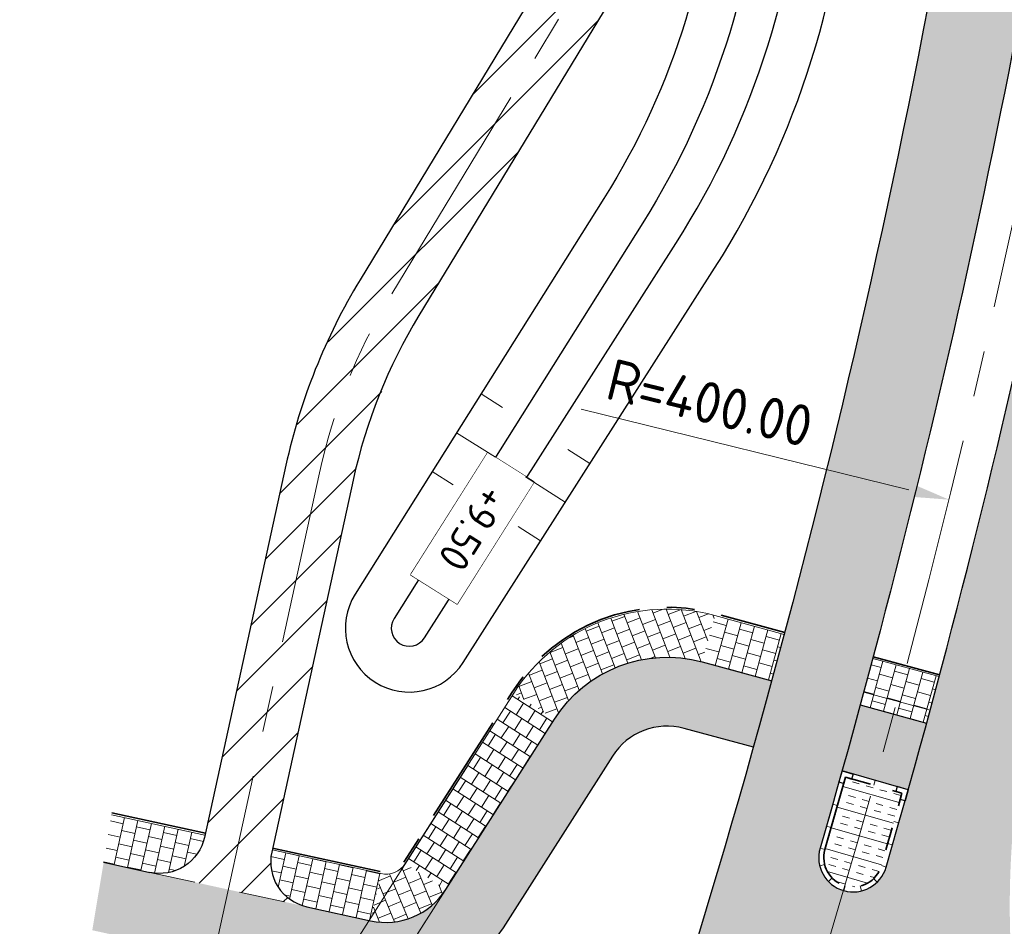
# Model space of a CAD drawing. Header units: metres. Extents: x 232559 to 234458, y 552925 to 554400.
# Tile 22 of 45: x 233235 to 233278, y 553771 to 553811. Entities that reach past the tile are written whole.
import ezdxf
from ezdxf.enums import TextEntityAlignment as Align

# ---------------------------------------------------------------- set-up
doc = ezdxf.new("R2010")
doc.units = ezdxf.units.M
for name, pattern in [('AM-AS', [16, 10, -2, 2, -2]), ('VH-OPSLUITBAND_80X200', [14, 8, -2, 2, -2]), ('VH-RWSBAND', [24, 10, -2, 2, -2, 2, -2, 2, -2]), ('XX-HIDDEN', [4, 2, -2])]:
    doc.linetypes.add(name, pattern=pattern)
doc.layers.get('Defpoints').update_dxf_attribs({"color": 241})
for name, color, linetype, lineweight in [('N-AL-HOOGTELABEL-S', 7, 'Continuous', 9), ('N-WE-AM-AS_WEG-G', 7, 'AM-AS', 13), ('N-WE-GW-WATERGANG_BODEM-G', 144, 'Continuous', 25), ('N-WE-VH-KANTOPSLUITING_DEELSTREEP-G', 7, 'Continuous', 9), ('N-WE-VH-KANTOPSLUITING_ELEMENT_HOEKSTUK-S', 7, 'Continuous', 25), ('N-WE-VH-KANTOPSLUITING_VOORKANTBAND-G', 7, 'Continuous', 13), ('N-WE-VH-KANTVERHARDING-G', 7, 'Continuous', 25), ('N-WE-VH-KANTVERHARDING-GV', 7, 'Continuous', 25), ('N-WE-VH-M', 7, 'Continuous', 18), ('N-WE-VH-MATERIAALGRENS-G', 7, 'XX-HIDDEN', 18), ('N-WE-VH-VERHARDING_ASFALT_ONTSLUITINGSWEG_NIEUW_A', 254, 'Continuous', 5), ('N-WE-VH-VERHARDING_BETON_CRETEPRINT-A', 241, 'Continuous', 5), ('N-WE-VH-VERHARDING_MIDDENGELEIDER-S', 7, 'Continuous', 25)]:
    doc.layers.add(name, color=color, linetype=linetype, lineweight=lineweight)
for name, color, linetype, lineweight, true_color in [('N-WE-GW-TALUDARCERING_KORT-G', 7, 'Continuous', 18, 0x004c00), ('N-WE-GW-TALUDARCERING_LANG-G', 7, 'Continuous', 13, 0x004c00), ('N-WE-GW-WATERGANG_INSTEEK-G', 7, 'Continuous', 25, 0x004c00), ('N-WE-VH-KANTOPSLUITING_OPSLUITBAND_80X200-G', 150, 'VH-OPSLUITBAND_80X200', 35, 0x007fff), ('N-WE-VH-KANTOPSLUITING_TROTTOIRBAND_RWS_115-225x250-G', 7, 'VH-RWSBAND', 35, 0x2db300), ('N-WE-VH-VERHARDING_ASFALT_HOOFDRIJBAAN-A', 7, 'Continuous', 5, 0xc7c7c7), ('N-WE-VH-VERHARDING_ASFALT_ROOD-A', 7, 'Continuous', 5, 0xc99292), ('N-WE-VH-VERHARDING_TEGEL-A', 250, 'Continuous', 5, 0x333333)]:
    doc.layers.add(name, color=color, linetype=linetype, lineweight=lineweight, true_color=true_color)
doc.styles.add('NLCS-ISO', font='NLCS-ISO.ttf')
doc.styles.add('NLCS-ISO-ANNOTATIEF-T18', font='NLCS-ISO.ttf', dxfattribs={"height": 1.8})
doc.dimstyles.new('NLCS-ANNOTATIEF-T18-PIJL_L2_H2_A', dxfattribs={"dimtxt": 1.8, "dimasz": 1.8, "dimexe": 1.2, "dimexo": 1.2, "dimgap": 0.7, "dimtad": 1, "dimzin": 0, "dimdsep": 46, "dimtxsty": 'NLCS-ISO-ANNOTATIEF-T18', "dimcen": 0, "dimdle": 2, "dimclrd": 7, "dimclre": 251, "dimclrt": 7, "dimazin": 0, "dimtfac": 1, "dimtofl": 0, "dimtmove": 0, "dimatfit": 3, "dimfxl": 2, "dimtfillclr": 256, "dimtolj": 1, "dimtzin": 0, "dimlwd": 9, "dimlwe": 9, "dimarcsym": 0})
doc.dimstyles.new('NLCS-ANNOTATIEF-T18-PIJL_L2_H3', dxfattribs={"dimtxt": 1.8, "dimasz": 1.8, "dimexe": 2, "dimexo": 2, "dimgap": 0.7, "dimtad": 1, "dimzin": 0, "dimdsep": 46, "dimtxsty": 'NLCS-ISO-ANNOTATIEF-T18', "dimcen": 0, "dimdle": 2, "dimse1": 1, "dimse2": 1, "dimclrd": 256, "dimclre": 256, "dimclrt": 256, "dimadec": 3, "dimazin": 0, "dimtfac": 1, "dimtofl": 0, "dimtmove": 0, "dimatfit": 3, "dimfxl": 2, "dimfxlon": 1, "dimtfillclr": 256, "dimtolj": 1, "dimtzin": 0, "dimlwd": 9, "dimlwe": -1, "dimarcsym": 0})

# ---------------------------------------------------------------- blocks, each defined once
blk = doc.blocks.new('*D78')
at = {"layer": 'Defpoints', "color": 0, "transparency": 16777216}
for p in [(232887.504042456, 553885.6559170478), (233275.8862694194, 553789.9519684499)]:
    blk.add_point(p, dxfattribs=at)
at = {"layer": 'N-WE-VH-M', "lineweight": 9, "transparency": 16777216}
blk.add_line((233259.8561650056, 553793.9020572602), (233274.138549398, 553790.3826362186), dxfattribs=at)
at = {"layer": 'N-WE-VH-M', "transparency": 16777216}
blk.add_solid([(233274.2103273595, 553790.6739228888), (233274.0667714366, 553790.0913495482), (233275.8862694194, 553789.9519684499)], dxfattribs=at)
at = {"layer": 'N-WE-VH-M', "transparency": 16777216, "insert": (233265.4627217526, 553794.1683680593), "char_height": 1.8, "attachment_point": 5, "rotation": 346.15713849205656, "style": 'NLCS-ISO-ANNOTATIEF-T18'}
blk.add_mtext('\\A1;R=400.00', dxfattribs=at)
blk = doc.blocks.new('*D115')
at = {"layer": 'Defpoints', "color": 0, "transparency": 16777216}
for p in [(233255.5657645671, 553779.3977288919), (233257.3365184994, 553778.2688221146), (233247.5174086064, 553762.8669946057)]:
    blk.add_point(p, dxfattribs=at)
at = {"layer": 'N-WE-VH-M', "color": 251, "lineweight": 9, "transparency": 16777216}
for p, q in [((233254.9206749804, 553778.385869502), (233245.1015650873, 553762.984041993)), ((233256.6914289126, 553777.2569627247), (233246.8723190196, 553761.8551352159))]:
    blk.add_line(p, q, dxfattribs=at)
at = {"layer": 'N-WE-VH-M', "color": 7, "lineweight": 9, "transparency": 16777216}
for p, q in [((233244.2288655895, 553764.9635357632), (233238.4949957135, 553768.6190434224)), ((233249.0351976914, 553761.8993602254), (233250.5529867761, 553760.931725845))]:
    blk.add_line(p, q, dxfattribs=at)
at = {"layer": 'N-WE-VH-M', "color": 7, "transparency": 16777216}
for points in [[(233244.3901379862, 553765.2165006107), (233244.0675931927, 553764.7105709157), (233245.7466546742, 553763.9959013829)], [(233249.1964700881, 553762.1523250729), (233248.8739252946, 553761.6463953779), (233247.5174086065, 553762.8669946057)]]:
    blk.add_solid(points, dxfattribs=at)
at = {"layer": 'N-WE-VH-M', "color": 7, "transparency": 16777216, "insert": (233241.4631555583, 553768.624252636), "char_height": 1.8, "attachment_point": 5, "rotation": 327.4813127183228, "style": 'NLCS-ISO-ANNOTATIEF-T18'}
blk.add_mtext('\\A1;2.10', dxfattribs=at)
blk = doc.blocks.new('*D116')
at = {"layer": 'Defpoints', "color": 0, "transparency": 16777216}
for p in [(233253.7001227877, 553772.5649304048), (233256.2297712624, 553770.9522064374), (233250.0470570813, 553761.2542706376)]:
    blk.add_point(p, dxfattribs=at)
at = {"layer": 'N-WE-VH-M', "color": 251, "lineweight": 9, "transparency": 16777216}
for p, q in [((233253.0550332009, 553771.5530710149), (233246.8723190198, 553761.8551352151)), ((233255.5846816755, 553769.9403470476), (233249.4019674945, 553760.2424112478))]:
    blk.add_line(p, q, dxfattribs=at)
at = {"layer": 'N-WE-VH-M', "color": 7, "lineweight": 9, "transparency": 16777216}
for p, q in [((233245.9996195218, 553763.8346289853), (233244.481830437, 553764.8022633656)), ((233251.5648461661, 553760.2866362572), (233257.6022738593, 553756.4376017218))]:
    blk.add_line(p, q, dxfattribs=at)
at = {"layer": 'N-WE-VH-M', "color": 7, "transparency": 16777216}
for points in [[(233246.1608919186, 553764.0875938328), (233245.8383471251, 553763.5816641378), (233247.5174086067, 553762.8669946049)], [(233251.7261185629, 553760.5396011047), (233251.4035737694, 553760.0336714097), (233250.0470570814, 553761.2542706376)]]:
    blk.add_solid(points, dxfattribs=at)
at = {"layer": 'N-WE-VH-M', "color": 7, "transparency": 16777216, "insert": (233256.2025740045, 553759.2274476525), "char_height": 1.8, "attachment_point": 5, "rotation": 327.4813127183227, "style": 'NLCS-ISO-ANNOTATIEF-T18'}
blk.add_mtext('\\A1;3.00', dxfattribs=at)
blk = doc.blocks.new('SVH-KANTOPSLUITING_HOEK_UITWENDIG_115-225')
for p, q in [((0, 0), (0, 0.5000000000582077)), ((0, 0.5000000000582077), (0.225, 0.5000000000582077)), ((0.225, 0.2250000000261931), (0.225, 0.5000000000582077)), ((0, 0), (0.5, 5.820766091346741e-11)), ((0.225, 0.2250000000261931), (0.4999999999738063, 0.2250000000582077)), ((0.5000000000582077, 5.820766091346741e-11), (0.4999999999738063, 0.2250000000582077))]:
    blk.add_line(p, q)
blk = doc.blocks.new('MIDDENGELEIDER')
at = {"layer": 'N-WE-VH-VERHARDING_BETON_CRETEPRINT-A', "lineweight": 9}
h = blk.add_hatch(dxfattribs=at)
h.set_pattern_fill('AVH-BETON_GEWAPEND', color=251, scale=0.25, angle=-1.272221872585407e-14, pattern_type=2)
h.set_pattern_definition([(360, (129.1815211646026, 44.42226556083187), (2.296212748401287e-16, 0.9375), []), (360, (129.1815211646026, 44.73476556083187), (2.296212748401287e-16, 0.9375), [0.3125, -0.3125]), (360, (129.1815211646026, 45.04726556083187), (2.296212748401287e-16, 0.9375), [0.3125, -0.3125])])
edge = h.paths.add_edge_path()
edge.add_line((1.274999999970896, 3.275000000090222), (-1.274999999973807, 3.275000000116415))
edge.add_line((-1.274999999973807, 3.275000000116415), (-1.279999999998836, 4.440892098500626e-16))
edge.add_arc((-1.101532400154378e-16, 0.005009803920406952), 1.2800098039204, 180.2242493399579, 359.7757506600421)
edge.add_line((1.279999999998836, 0), (1.274999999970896, 3.275000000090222))
at = {"layer": 'N-WE-VH-KANTOPSLUITING_DEELSTREEP-G'}
for p, q in [((0, 3.500000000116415), (0, 3.280000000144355)), ((-1.5, 2), (-1.279999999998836, 2)), ((1.5, 2), (1.279999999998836, 2)), ((-1.5, 1), (-1.279999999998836, 1)), ((1.5, 1), (1.279999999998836, 1)), ((-1.5, 0), (-1.279999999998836, 0)), ((1.5, 0), (1.279999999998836, 0)), ((-1.108521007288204, -0.6349950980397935), (-1.299046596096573, -0.7449950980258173)), ((1.108521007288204, -0.6349950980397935), (1.299046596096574, -0.7449950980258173)), ((-0.6400041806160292, -1.103511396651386), (-0.7500041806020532, -1.294036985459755)), ((1.587271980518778e-16, -1.274999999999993), (2.38524477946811e-16, -1.494999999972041)), ((0.6400041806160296, -1.103511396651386), (0.7500041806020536, -1.294036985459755))]:
    blk.add_line(p, q, dxfattribs=at)
at = {"layer": 'N-WE-VH-KANTOPSLUITING_TROTTOIRBAND_RWS_115-225x250-G', "ltscale": 0.5, "flags": 128}
blk.add_lwpolyline([(-1.279999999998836, 3.280000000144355), (-1.279999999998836, 0, 0.9960937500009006), (1.279999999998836, 0), (1.279999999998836, 3.280000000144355), (-1.279999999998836, 3.280000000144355)], format="xyb", close=True, dxfattribs=at)
at = {"layer": 'N-WE-VH-KANTOPSLUITING_VOORKANTBAND-G', "ltscale": 0.5, "flags": 128}
blk.add_lwpolyline([(-1.5, 3.500000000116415), (-1.5, 0, 0.9966666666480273), (1.5, 0), (1.5, 3.500000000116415)], format="xyb", close=True, dxfattribs=at)
at = {"layer": 'N-WE-VH-KANTOPSLUITING_ELEMENT_HOEKSTUK-S'}
for p, rotation in [((-1.5, 3.500000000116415), 270), ((1.499999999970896, 3.500000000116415), 180)]:
    blk.add_blockref('SVH-KANTOPSLUITING_HOEK_UITWENDIG_115-225', p, dxfattribs=dict(at, rotation=rotation))
blk = doc.blocks.new('SAL-HOOGTELABEL_AANLEG-SO')
blk.add_lwpolyline([(-4.842599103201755, 1.798838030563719), (4.851150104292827, 1.798838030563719), (4.851150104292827, -1.886858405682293), (-4.842599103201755, -1.886858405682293)], close=True)
at = {"style": 'NLCS-ISO'}
blk.add_attdef('HOOGTE', text='', height=2, dxfattribs=at).set_placement((0, 0), align=Align.MIDDLE_CENTER)
blk.add_wipeout([(-4.842599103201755, 1.7988380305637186), (4.851150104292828, 1.7988380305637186), (4.851150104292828, -1.8868584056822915), (-4.842599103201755, -1.8868584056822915)])

msp = doc.modelspace()

# ---------------------------------------------------------------- hatches: boundary and pattern name
at = {"layer": 'N-WE-VH-VERHARDING_ASFALT_HOOFDRIJBAAN-A'}
h = msp.add_hatch(color=256, dxfattribs=at)
h.dxf.hatch_style = 1
edge = h.paths.add_edge_path(flags=16)
edge.add_line((233238.8431109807, 553681.6264790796), (233230.943822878, 553658.5683842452))
edge.add_arc((233232.3644847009, 553658.0869851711), 1.500008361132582, 161.2807672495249, 340.8981595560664)
edge.add_line((233233.7819002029, 553657.5961100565), (233241.6811883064, 553680.6542048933))
edge.add_arc((233240.2605260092, 553681.1356025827), 1.500008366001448, 341.2808231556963, 520.8981037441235)
edge = h.paths.add_edge_path(flags=16)
edge.add_arc((233271.7074764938, 553774.3557767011), 1.50000836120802, 164.2858098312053, 343.9032006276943)
edge.add_arc((232887.5055168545, 553885.6554448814), 401.4984599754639, 343.8444187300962, 352.0661515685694)
edge.add_line((233285.1608708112, 553830.2367401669), (233285.628885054, 553833.7053079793))
edge.add_arc((233284.1416862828, 553833.900922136), 1.500008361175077, 352.5067892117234, 532.1241805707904)
edge.add_line((233282.6558269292, 553834.1064630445), (233282.1878126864, 553830.6378952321))
edge.add_arc((232887.5013877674, 553885.6565838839), 398.5027353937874, 343.84373435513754, 352.0641942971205, ccw=False)
edge.add_line((233270.265800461, 553774.7699999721), (233270.2635313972, 553774.76203726))
edge = h.paths.add_edge_path(flags=16)
edge.add_line((233258.9653892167, 553740.3635948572), (233250.3426869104, 553715.1938472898))
edge.add_arc((233251.7633487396, 553714.7124482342), 1.500008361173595, 161.2807679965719, 340.8981588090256)
edge.add_line((233253.1807642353, 553714.2215731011), (233261.803466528, 553739.3913206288))
edge.add_arc((233260.3828047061, 553739.8727197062), 1.500008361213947, 341.2807671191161, 520.8981580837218)
edge = h.paths.add_edge_path(flags=16)
edge.add_arc((234470.475400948, 552921.1637758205), 1411.277274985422, 162.0659295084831, 164.4612733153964, ccw=False)
edge.add_arc((233126.3416874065, 553356.1858418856), 1.500008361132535, 342.2158700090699, 521.8332620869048)
edge.add_arc((234458.2256546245, 552924.8473599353), 1401.488492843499, 162.0549104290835, 164.4722926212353)
edge.add_arc((233109.3367418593, 553299.6359526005), 1.500008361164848, 164.6940441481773, 344.311435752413)
edge = h.paths.add_edge_path(flags=16)
edge.add_line((233152.7243747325, 553435.0058946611), (233170.2517599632, 553481.8816119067))
edge.add_arc((232796.991217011, 553621.4481446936), 398.4999999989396, 339.4986351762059, 341.0894634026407)
edge.add_line((233173.9824883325, 553492.2977232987), (233181.1625168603, 553513.2562927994))
edge.add_arc((233182.579932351, 553512.7654176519), 1.500008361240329, -18.719231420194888, 160.8981582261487, ccw=False)
edge.add_line((233184.0005941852, 553512.2840186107), (233176.8205656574, 553491.32544911))
edge.add_arc((232796.9912170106, 553621.4481446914), 401.4999999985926, 339.4986351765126, 341.08946340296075, ccw=False)
edge.add_line((233173.0617515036, 553480.8309228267), (233155.5343662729, 553433.9552055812))
edge.add_arc((233154.1311245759, 553434.4852412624), 1.500008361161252, 159.6899393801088, 339.3073309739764, ccw=False)
edge = h.paths.add_edge_path(flags=16)
edge.add_line((233288.7409870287, 554100.2030049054), (233287.2648016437, 553983.1308973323))
edge.add_arc((233288.7647455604, 553983.1169929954), 1.500008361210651, 179.4688888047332, 359.0862801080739)
edge.add_line((233290.2645631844, 553983.0930727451), (233291.7407485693, 554100.1651803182))
edge.add_arc((233290.2408005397, 554100.1787584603), 1.500009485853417, 359.4813493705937, 539.0738195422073)
edge = h.paths.add_edge_path(flags=16)
edge.add_line((233288.8319004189, 553873.9156854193), (233288.9171638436, 553877.3046130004))
edge.add_arc((233110.1728694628, 553881.9064760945), 178.8035232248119, 358.5252166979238, 359.5434362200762)
edge.add_line((233288.970715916, 553880.4816879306), (233289.2599437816, 553903.4195358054))
edge.add_arc((233287.7599998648, 553903.4334401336), 1.500008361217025, 359.4688891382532, 539.0862797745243)
edge.add_line((233286.2601822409, 553903.4573603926), (233285.9709543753, 553880.519512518))
edge.add_arc((233108.5407243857, 553881.9357574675), 177.4358821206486, 358.5287614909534, 359.5426758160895, ccw=False)
edge.add_line((233285.9181128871, 553877.3800673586), (233285.8328494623, 553873.9911397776))
edge.add_arc((233287.3325009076, 553873.9584193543), 1.500008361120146, 178.7500797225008, 358.3674721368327)
edge = h.paths.add_edge_path(flags=16)
edge.add_line((233217.4679331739, 553619.232137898), (233192.6325521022, 553546.7374314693))
edge.add_arc((233194.0532139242, 553546.2560323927), 1.500008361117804, 161.2807671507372, 340.8981596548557)
edge.add_line((233195.470629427, 553545.7651572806), (233220.3060104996, 553618.2598637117))
edge.add_arc((233218.8853486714, 553618.7412627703), 1.500008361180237, 341.280767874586, 520.8981590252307)
edge = h.paths.add_edge_path()
edge.add_line((233383.3948392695, 554231.8195223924), (233383.3948392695, 554236.3196870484))
edge.add_line((233383.3948392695, 554236.3196870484), (233370.3008999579, 554236.207676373))
edge.add_arc((233370.9725897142, 554157.7105501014), 78.50000000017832, 90.49026060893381, 179.2775844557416)
edge.add_line((233292.478829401, 554158.7002934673), (233292.1827528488, 554135.2192955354))
edge.add_arc((233290.6829352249, 554135.2432157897), 1.500008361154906, 179.4688889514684, 359.0862799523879, ccw=False)
edge.add_line((233289.1829913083, 554135.2571201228), (233289.4790678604, 554158.7381180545))
edge.add_arc((233370.9725897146, 554157.7105501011), 81.50000000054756, 90.49026060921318, 179.2775844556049, ccw=False)
edge.add_line((233370.2752302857, 554239.2075665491), (233383.3948392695, 554239.3197968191))
edge.add_line((233383.3948392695, 554239.3197968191), (233383.3987201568, 554243.819994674))
edge.add_line((233383.3987201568, 554243.819994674), (233370.2367257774, 554243.7074018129))
edge.add_arc((233370.9725897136, 554157.7105501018), 85.99999999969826, 90.49026060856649, 179.2775844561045)
edge.add_line((233284.9794255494, 554158.7948549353), (233284.6455244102, 554132.3140954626))
edge.add_arc((233272.6464789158, 554132.4653348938), 11.9999985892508, 358.83315250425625, 359.277865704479, ccw=False)
edge.add_arc((233272.6441303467, 554132.2791883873), 12.00000000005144, 288.11678142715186, 359.7220163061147, ccw=False)
edge.add_arc((233263.9373955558, 554158.8910798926), 40.00000000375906, 269.27758445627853, 288.1167814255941, ccw=False)
edge.add_line((233263.4330677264, 554118.8942593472), (233259.3492775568, 554118.9457526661))
edge.add_line((233259.3492775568, 554118.9457526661), (233258.1891597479, 554110.959744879))
edge.add_line((233258.1891597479, 554110.959744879), (233271.3731336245, 554110.793505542))
edge.add_arc((233271.2218352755, 554098.7944593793), 12.00000000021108, 18.1167814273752, 89.27758445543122, ccw=False)
edge.add_arc((233244.6099437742, 554090.0877245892), 39.9999999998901, -0.7224155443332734, 18.116781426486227, ccw=False)
edge.add_line((233284.6067643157, 554089.5833967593), (233283.2272950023, 553980.1815685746))
edge.add_arc((233271.2282488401, 553980.3328669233), 11.99999999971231, 288.64532879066, 359.27758445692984, ccw=False)
edge.add_arc((233262.2763961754, 554006.8633085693), 40.0000000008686, 269.8061318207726, 288.6453287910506, ccw=False)
edge.add_line((233262.1410509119, 553966.8635375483), (233258.917836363, 553966.8744437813))
edge.add_line((233258.917836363, 553966.8744437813), (233258.5090641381, 553958.8759513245))
edge.add_line((233258.5090641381, 553958.8759513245), (233269.4898461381, 553958.73749247))
edge.add_arc((233269.3385477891, 553946.7384463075), 11.9999999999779, 17.900033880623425, 89.27758445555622, ccw=False)
edge.add_arc((233242.6939095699, 553938.1324452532), 39.99999999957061, -0.7224155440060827, 17.90003388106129, ccw=False)
edge.add_line((233282.6907301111, 553937.6281174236), (233281.9726850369, 553880.6819838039))
edge.add_arc((232887.504042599, 553885.6559170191), 394.4999998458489, 357.8787414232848, 359.27758445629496, ccw=False)
edge.add_arc((233269.741926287, 553871.4978749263), 11.99999999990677, 276.26086459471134, 357.87874142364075, ccw=False)
edge.add_arc((233266.6883759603, 553899.3308738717), 39.99999999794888, 257.65672900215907, 276.26086459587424, ccw=False)
edge.add_line((233258.1376475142, 553860.2554974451), (233253.5855078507, 553861.2516263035))
edge.add_line((233253.5855078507, 553861.2516263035), (233252.2661928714, 553853.3510268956))
edge.add_line((233252.2661928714, 553853.3510268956), (233268.0977294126, 553849.886666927))
edge.add_arc((233265.5325108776, 553838.1640539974), 12.00000000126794, 10.986504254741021, 77.65672899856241, ccw=False)
edge.add_arc((233238.0456920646, 553832.8278763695), 40.00000000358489, -8.570212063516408, 10.986504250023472, ccw=False)
edge.add_arc((232887.5040424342, 553885.6559170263), 394.500000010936, 341.0894634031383, 351.4297879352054, ccw=False)
edge.add_line((233260.7112106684, 553757.8018612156), (233245.5879523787, 553713.6569307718))
edge.add_arc((233234.2356430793, 553717.546027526), 11.99999999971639, 276.9945347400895, 341.0894634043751, ccw=False)
edge.add_arc((233230.8259524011, 553745.3376451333), 39.99999999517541, 261.25770785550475, 276.9945347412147, ccw=False)
edge.add_line((233224.7463354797, 553705.8023664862), (233223.0745871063, 553697.9134248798))
edge.add_line((233223.0745871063, 553697.9134248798), (233224.2877538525, 553697.6558123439))
edge.add_arc((233221.8133919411, 553685.9136859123), 12.00000000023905, -0.07133962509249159, 78.1004309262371, ccw=False)
edge.add_arc((233193.813413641, 553685.9485490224), 40.00000000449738, 341.08946340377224, 359.92866037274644, ccw=False)
edge.add_line((233231.6544446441, 553672.9848931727), (233226.1890888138, 553657.0314690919))
edge.add_arc((233214.8367795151, 553660.9205658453), 11.99999999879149, 270.31384081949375, 341.08946340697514, ccw=False)
edge.add_arc((233214.6834087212, 553688.9201457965), 39.9999999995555, 259.0733274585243, 270.31384082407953, ccw=False)
edge.add_line((233207.1013068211, 553649.6453226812), (233204.414138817, 553641.729737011))
edge.add_line((233204.414138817, 553641.729737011), (233206.4130408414, 553641.0511457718))
edge.add_arc((233202.5554846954, 553629.6880801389), 11.99999999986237, -0.09517119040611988, 71.2485752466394, ccw=False)
edge.add_arc((233174.5555233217, 553629.7345895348), 40.00000000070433, 341.0894634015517, 359.904828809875, ccw=False)
edge.add_line((233212.3965543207, 553616.7709336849), (233170.1983852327, 553493.5940888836))
edge.add_arc((232796.991217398, 553621.4481445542), 394.4999995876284, 339.4986351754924, 341.0894634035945, ccw=False)
edge.add_line((233166.505104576, 553483.28253068), (233147.8846569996, 553433.483497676))
edge.add_arc((233136.6446908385, 553437.6862539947), 11.99999999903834, 268.33783214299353, 339.49863518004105, ccw=False)
edge.add_arc((233137.456865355, 553465.6744724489), 39.99999999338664, 249.4986351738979, 268.33783214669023, ccw=False)
edge.add_line((233123.4476776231, 553428.2079185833), (233112.4234840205, 553432.3299949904))
edge.add_line((233112.4234840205, 553432.3299949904), (233110.6451300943, 553424.4539915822))
edge.add_line((233110.6451300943, 553424.4539915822), (233127.7942505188, 553418.0417325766))
edge.add_arc((233123.591494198, 553406.8017664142), 12.00000000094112, -0.8344186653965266, 69.49863517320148, ccw=False)
edge.add_arc((233095.5944634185, 553407.2095258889), 40.0000000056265, 340.5064054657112, 359.16558132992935, ccw=False)
edge.add_arc((234458.2366741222, 552924.8440463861), 1405.500000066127, 160.5064054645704, 165.1608938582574)
edge.add_line((233099.6117662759, 553284.8004464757), (233092.6752564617, 553255.3994536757))
edge.add_line((233092.6752564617, 553255.3994536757), (233091.0809289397, 553248.58331763))
edge.add_line((233091.0809289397, 553248.58331763), (233095.9495792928, 553247.444516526))
edge.add_line((233095.9495792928, 553247.444516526), (233096.1772452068, 553248.4184059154))
edge.add_arc((233096.518756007, 553249.8789192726), 1.499909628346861, 166.8325995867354, 256.8390316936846, ccw=False)
edge.add_line((233095.0582809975, 553250.22059403), (233096.0860600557, 553254.613594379))
edge.add_arc((233906.1433038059, 553060.849929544), 832.9088161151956, 165.7741364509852, 166.5477504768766, ccw=False)
edge.add_arc((233100.2296296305, 553265.1628194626), 1.500008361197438, -13.877530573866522, 165.7093191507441, ccw=False)
edge.add_arc((233925.3302583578, 553056.1233553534), 849.6689466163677, 165.7826359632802, 166.5393129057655)
edge.add_line((233099.0018301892, 553253.9077016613), (233102.4176006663, 553253.1470107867))
edge.add_line((233102.4176006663, 553253.1470107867), (233106.2073716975, 553266.7456090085))
edge.add_arc((233117.7668680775, 553263.5241119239), 12.00000000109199, 98.46671721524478, 164.4274651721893, ccw=False)
edge.add_arc((233121.8894445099, 553235.8292682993), 39.99999999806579, 79.62752023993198, 98.46671721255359, ccw=False)
edge.add_line((233129.0913123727, 553275.175590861), (233159.1338229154, 553269.6766731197))
edge.add_line((233159.1338229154, 553269.6766731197), (233160.574196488, 553277.5459376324))
edge.add_line((233160.574196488, 553277.5459376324), (233126.0042255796, 553283.8735521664))
edge.add_arc((233128.1647859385, 553295.6774489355), 11.99999999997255, 183.0718552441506, 259.627520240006, ccw=False)
edge.add_arc((233156.1245531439, 553297.1779215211), 40.00000000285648, 164.0423255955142, 183.0718552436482, ccw=False)
edge.add_arc((234458.2366841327, 552924.8440433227), 1394.300010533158, 161.9323812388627, 164.0423255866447, ccw=False)
edge.add_arc((233144.0962816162, 553353.5494451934), 12.0000000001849, 89.88037590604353, 161.9323812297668, ccw=False)
edge.add_arc((233144.037822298, 553325.5495062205), 39.99999999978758, 71.04117893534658, 89.88037590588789, ccw=False)
edge.add_line((233157.0333630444, 553363.379599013), (233175.1461170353, 553357.1574352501))
edge.add_line((233175.1461170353, 553357.1574352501), (233176.6028173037, 553365.1158982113))
edge.add_line((233176.6028173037, 553365.1158982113), (233152.3911867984, 553373.433171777))
edge.add_arc((233156.2898490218, 553384.7821996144), 11.99999999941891, 179.1939367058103, 251.0411789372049, ccw=False)
edge.add_arc((233184.2848984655, 553384.3886927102), 39.99781493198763, 160.1638824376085, 179.1944613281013, ccw=False)
edge.add_arc((234458.2366756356, 552924.8440458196), 1394.300001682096, 159.498635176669, 160.1644070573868, ccw=False)
edge.add_line((233152.246272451, 553413.1693077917), (233176.9957396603, 553479.3599581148))
edge.add_arc((232796.9912174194, 553621.4481445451), 405.6999995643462, 339.498635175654, 341.0894634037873)
edge.add_line((233180.7938739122, 553489.9642652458), (233188.9434714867, 553513.753015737))
edge.add_arc((233200.2957807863, 553509.8639189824), 12.0000000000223, 96.10748340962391, 161.0894634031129, ccw=False)
edge.add_arc((233203.2748111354, 553482.0228454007), 40.00000000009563, 77.26828643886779, 96.10748340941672, ccw=False)
edge.add_line((233212.0902565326, 553521.0393537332), (233225.7077712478, 553517.9625930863))
edge.add_line((233225.7077712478, 553517.9625930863), (233227.4708274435, 553525.7659021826))
edge.add_line((233227.4708274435, 553525.7659021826), (233210.0433164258, 553529.7034988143))
edge.add_arc((233212.6879500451, 553541.4084513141), 12.00000000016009, 179.9286603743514, 257.2682864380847, ccw=False)
edge.add_arc((233240.6879283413, 553541.3735882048), 40.00000000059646, 161.0894634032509, 179.9286603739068, ccw=False)
edge.add_line((233202.8468973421, 553554.3372440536), (233225.2499693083, 553619.7320177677))
edge.add_arc((233236.6022786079, 553615.842921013), 12.0000000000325, 96.10753060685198, 161.089463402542, ccw=False)
edge.add_arc((233239.5813318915, 553588.0018498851), 40.00000000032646, 77.26833363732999, 96.10753060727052, ccw=False)
edge.add_line((233248.3967451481, 553627.0183654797), (233264.8851009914, 553623.29297718))
edge.add_line((233264.8851009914, 553623.29297718), (233266.6473164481, 553631.0964762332))
edge.add_line((233266.6473164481, 553631.0964762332), (233246.3497244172, 553635.6825254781))
edge.add_arc((233248.9943483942, 553647.3874801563), 11.99999999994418, 179.9280306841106, 257.26833363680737, ccw=False)
edge.add_arc((233276.9943263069, 553647.3523093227), 40.00000000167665, 161.0894634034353, 179.9280306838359, ccw=False)
edge.add_line((233239.1532953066, 553660.3159651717), (233266.7483078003, 553740.8631739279))
edge.add_arc((233278.1008748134, 553736.9748295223), 12.00000000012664, 95.90662175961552, 161.0932605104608, ccw=False)
edge.add_arc((233280.9822846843, 553709.1234834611), 40.00000000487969, 77.0674247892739, 95.90662175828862, ccw=False)
edge.add_line((233289.934455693, 553748.1088478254), (233292.9078006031, 553747.4260815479))
edge.add_line((233292.9078006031, 553747.4260815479), (233295.1107104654, 553757.1804901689))
edge.add_line((233295.1107104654, 553757.1804901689), (233287.9003680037, 553758.8361940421))
edge.add_arc((233290.5860193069, 553770.5318033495), 11.9999999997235, 183.5077938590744, 257.0674247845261, ccw=False)
edge.add_arc((233318.5335608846, 553772.244964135), 40.00000000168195, 165.2586584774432, 183.5077938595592, ccw=False)
edge.add_arc((232887.5040424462, 553885.6559170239), 405.6999999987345, 345.2586584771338, 352.9955194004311)
edge.add_arc((233302.0865878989, 553834.718671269), 12.00000000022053, 108.80191445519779, 172.9955193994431, ccw=False)
edge.add_arc((233311.1109130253, 553808.2127935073), 39.99999999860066, 89.96271748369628, 108.80191445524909, ccw=False)
edge.add_line((233311.13694113, 553848.2127850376), (233329.5025161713, 553848.2008345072))
edge.add_line((233329.5025161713, 553848.2008345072), (233329.5025161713, 553856.2008362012))
edge.add_line((233329.5025161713, 553856.2008362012), (233306.3333824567, 553856.2159124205))
edge.add_arc((233306.3411064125, 553868.2159099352), 12.00000000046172, 197.0632672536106, 269.9631208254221, ccw=False)
edge.add_arc((233333.1085836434, 553876.4318799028), 39.99999999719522, 178.8141437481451, 197.0632672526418, ccw=False)
edge.add_arc((232887.5040428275, 553885.6559170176), 405.6999996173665, 358.8141437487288, 359.277584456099)
edge.add_line((233293.1717947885, 553880.5407720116), (233293.4973713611, 553906.3613335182))
edge.add_arc((233305.4964175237, 553906.2100351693), 12.00000000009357, 108.80191445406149, 179.277584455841, ccw=False)
edge.add_arc((233314.5207426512, 553879.7041573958), 40.000000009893, 89.96271748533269, 108.8019144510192, ccw=False)
edge.add_line((233314.5467707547, 553919.7041489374), (233329.7282889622, 553919.6942702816))
edge.add_line((233329.7282889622, 553919.6942702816), (233329.7334945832, 553927.694268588))
edge.add_line((233329.7334945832, 553927.694268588), (233307.4111207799, 553927.7087938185))
edge.add_arc((233307.4189292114, 553939.7087912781), 12.00000000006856, 198.1167814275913, 269.96271748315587, ccw=False)
edge.add_arc((233334.0308207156, 553948.4155260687), 40.00000000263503, 179.2775844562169, 198.1167814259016, ccw=False)
edge.add_line((233294.0340001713, 553948.9198538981), (233295.9419387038, 554100.2330882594))
edge.add_arc((234145.874375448, 554089.5161218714), 850.0000002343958, 178.2011683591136, 179.2775844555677, ccw=False)
edge.add_arc((232446.7121341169, 554142.8797634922), 849.9999999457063, 358.2011683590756, 359.277584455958)
edge.add_line((233296.6445705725, 554132.1627971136), (233296.978471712, 554158.6435565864))
edge.add_arc((233370.9725897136, 554157.7105501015), 73.99999999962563, 90.49026060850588, 179.2775844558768, ccw=False)
edge.add_line((233370.3394044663, 554231.7078411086), (233383.3948392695, 554231.8195223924))
at = {"layer": 'N-WE-VH-VERHARDING_ASFALT_ONTSLUITINGSWEG_NIEUW_A'}
h = msp.add_hatch(dxfattribs=at)
h.set_pattern_fill('ANSI31', color=256, scale=0.5)
h.set_pattern_definition([(45, (0, 0), (-1.122532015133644, 1.122532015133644), [])])
edge = h.paths.add_edge_path()
edge.add_arc((233276.3363341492, 553784.3983520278), 27.18851378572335, 150.0438632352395, 166.3649375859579, ccw=False)
edge.add_line((233252.7799902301, 553797.9745791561), (233261.054771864, 553811.6121091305))
edge.add_arc((233242.6737633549, 553822.765069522), 21.49999998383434, 328.7520718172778, 338.3543541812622)
edge.add_line((233262.6576460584, 553814.8344685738), (233259.869197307, 553815.941064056))
edge.add_arc((233242.6737633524, 553822.7650695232), 18.49999998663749, 328.75207181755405, 338.3543541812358, ccw=False)
edge.add_line((233258.489979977, 553813.1683361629), (233250.2151983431, 553799.5308061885))
edge.add_arc((233276.7787351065, 553784.2214436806), 30.65938788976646, 150.0438632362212, 166.3649375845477)
edge.add_line((233246.9834231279, 553791.4489916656), (233243.4349645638, 553775.2331388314))
edge.add_arc((233241.4811957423, 553775.660675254), 2.000000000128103, 257.6567290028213, 347.65672899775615, ccw=False)
edge.add_line((233241.05365932, 553773.7069064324), (233247.891850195, 553772.2105289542))
edge.add_arc((233248.3193866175, 553774.1642977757), 2.000000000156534, 167.6567290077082, 257.6567289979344, ccw=False)
edge.add_line((233246.365617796, 553774.5918341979), (233249.91407636, 553790.8076870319))
at = {"layer": 'N-WE-VH-VERHARDING_ASFALT_ROOD-A'}
h = msp.add_hatch(color=256, dxfattribs=at)
h.dxf.hatch_style = 1
edge = h.paths.add_edge_path()
edge.add_arc((232887.0823960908, 553885.7715234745), 401.9372068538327, 344.3449048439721, 344.7744203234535)
edge.add_line((233274.9113433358, 553780.2147807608), (233272.0166437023, 553781.0026348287))
edge.add_arc((232886.5168456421, 553885.9266002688), 399.5236323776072, 344.34657886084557, 344.7742604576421, ccw=False)
edge.add_line((233271.2227114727, 553778.1280398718), (233274.1091515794, 553777.310430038))
edge = h.paths.add_edge_path()
edge.add_arc((233280.9822846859, 553709.1234834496), 40.0000000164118, 88.02706424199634, 92.57892247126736)
edge.add_line((233279.1824650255, 553749.0829710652), (233241.2136886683, 553638.251762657))
edge.add_arc((233248.9943483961, 553647.3874801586), 12.00000000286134, 229.5798026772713, 244.3901923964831)
edge.add_line((233243.8074670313, 553636.5663775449), (233282.3593815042, 553749.0997714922))
edge = h.paths.add_edge_path()
edge.add_arc((233290.5860133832, 553770.5318058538), 11.99999994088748, 231.7849874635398, 246.5452200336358)
edge.add_arc((232887.5040424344, 553885.6559170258), 417.8000000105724, 342.4284174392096, 354.7591710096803)
edge.add_arc((233311.1109130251, 553808.212793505), 40.00000000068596, 100.8848885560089, 105.4163658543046)
edge.add_arc((232887.5040424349, 553885.6559170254), 414.8000000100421, 345.05213366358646, 354.62133648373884, ccw=False)
edge.add_arc((233286.3352730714, 553779.1782692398), 1.999999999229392, 254.772557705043, 345.05213368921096, ccw=False)
edge.add_line((233285.809970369, 553777.2484876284), (233279.1200050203, 553779.0693039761))
edge.add_arc((233318.5335608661, 553772.2449641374), 39.99999998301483, 170.1767998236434, 174.5128012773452)
edge.add_line((233278.7168573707, 553776.0698983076), (233284.9975719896, 553774.3604682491))
edge.add_arc((233284.4724026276, 553772.430650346), 1.999999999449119, -15.9194698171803, 74.77651658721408, ccw=False)
edge.add_arc((232887.5040422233, 553885.6559170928), 414.8000002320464, 342.5261137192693, 344.0805301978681, ccw=False)
h = msp.add_hatch(color=256, dxfattribs=at)
h.dxf.hatch_style = 1
edge = h.paths.add_edge_path()
edge.add_line((233253.953830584, 553772.9628853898), (233258.6895737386, 553780.3911655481))
edge.add_arc((233263.5970917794, 553777.2624810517), 5.819999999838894, 74.7745367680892, 147.4813127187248, ccw=False)
edge.add_line((233265.1255286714, 553782.8781983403), (233268.1570441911, 553782.053106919))
edge.add_line((233268.1570441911, 553782.053106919), (233267.3581835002, 553779.1614029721))
edge.add_line((233267.3581835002, 553779.1614029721), (233264.3376746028, 553779.9834987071))
edge.add_arc((233263.5970917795, 553777.2624810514), 2.820000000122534, 74.77453678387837, 147.4813127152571)
edge.add_line((233261.2192222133, 553778.7784415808), (233256.4459601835, 553771.2913109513))
edge.add_arc((233251.3866632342, 553774.5167588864), 6.000000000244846, 257.6567290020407, 327.4813127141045, ccw=False)
edge.add_line((233250.1040539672, 553768.6554524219), (233238.5453199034, 553771.1848099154))
edge.add_line((233238.5453199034, 553771.1848099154), (233239.0400630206, 553774.1475346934))
edge.add_line((233239.0400630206, 553774.1475346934), (233250.6771790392, 553771.6010251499))
edge.add_arc((233251.339860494, 553774.6293668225), 3.099999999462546, 257.6567289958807, 327.4813127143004)
at = {"layer": 'N-WE-VH-VERHARDING_TEGEL-A'}
h = msp.add_hatch(dxfattribs=at)
h.set_pattern_fill('AVH-TEGEL_300X300_HALFST', color=256, scale=2, angle=38.85032951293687, pattern_type=2)
h.set_pattern_definition([(20.93638308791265, (233244.7870362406, 553775.4804825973), (0.4531873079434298, 0.4945920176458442), [0.6, -0.6]), (110.9363830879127, (233244.7870362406, 553775.4804825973), (-0.5603866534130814, -0.2143986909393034), [])])
edge = h.paths.add_edge_path()
edge.add_line((233265.1255286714, 553782.8781983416), (233265.6770265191, 553784.9044880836))
edge.add_arc((233263.5970917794, 553777.2624810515), 7.919999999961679, 74.77453676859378, 147.4813127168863)
edge.add_line((233256.9188198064, 553781.5200723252), (233258.6895737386, 553780.3911655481))
edge.add_arc((233263.5970917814, 553777.2624810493), 5.820000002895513, 74.77453679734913, 147.4813127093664, ccw=False)
h = msp.add_hatch(dxfattribs=at)
h.set_pattern_fill('AVH-TEGEL_300X300_HALFST', color=256, scale=2, angle=2.49694154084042, pattern_type=2)
h.set_pattern_definition([(344.5829951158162, (233247.7668598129, 553787.6782439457), (0.6581626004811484, 0.1296996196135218), [0.6, -0.6]), (74.5829951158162, (233247.7668598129, 553787.6782439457), (-0.5784099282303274, 0.1595053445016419), [])])
edge = h.paths.add_edge_path()
edge.add_arc((232887.5040563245, 553885.6559132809), 394.4999856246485, 344.7745367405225, 345.0795347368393)
edge.add_line((233268.7031488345, 553784.0808645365), (233265.6770265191, 553784.9044880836))
edge.add_line((233265.6770265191, 553784.9044880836), (233265.1255286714, 553782.8781983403))
edge.add_line((233265.1255286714, 553782.8781983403), (233268.1570441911, 553782.053106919))
h = msp.add_hatch(dxfattribs=at)
h.set_pattern_fill('AVH-TEGEL_300X300_HALFST', color=256, scale=2, angle=2.49694154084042, pattern_type=2)
h.set_pattern_definition([(344.5829951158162, (233254.5211589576, 553785.8399177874), (0.6581626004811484, 0.1296996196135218), [0.6, -0.6]), (74.5829951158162, (233254.5211589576, 553785.8399177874), (-0.5784099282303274, 0.1595053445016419), [])])
edge = h.paths.add_edge_path()
edge.add_arc((232887.5040523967, 553885.655914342), 401.4999896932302, 344.7745367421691, 345.0742171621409)
edge.add_line((233275.4575420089, 553782.2425127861), (233272.5628024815, 553783.030377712))
edge.add_arc((232887.50404096, 553885.6559174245), 398.5000015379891, 344.77453674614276, 345.0764732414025, ccw=False)
edge.add_line((233272.0166437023, 553781.0026348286), (233274.9113433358, 553780.2147807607))
h = msp.add_hatch(dxfattribs=at)
h.set_pattern_fill('AVH-TEGEL_300X300_HALFST', color=256, scale=2, angle=75.20371748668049, pattern_type=2)
h.set_pattern_definition([(57.28977106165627, (233247.5819303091, 553763.1037428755), (0.07181003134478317, 0.6669657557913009), [0.6, -0.6]), (147.2897710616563, (233247.5819303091, 553763.1037428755), (-0.3242343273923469, -0.5048485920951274), [])])
h.paths.add_polyline_path([(233258.6895737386, 553780.391165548), (233256.9188198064, 553781.5200723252), (233252.1830766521, 553774.0917921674), (233253.953830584, 553772.9628853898)])
h = msp.add_hatch(dxfattribs=at)
h.set_pattern_fill('AVH-TEGEL_300X300_HALFST', color=256, scale=2, angle=5.379133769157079, pattern_type=2)
h.set_pattern_definition([(347.4651873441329, (233224.85298702, 553777.3266313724), (0.6508084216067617, 0.1626296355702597), [0.6, -0.6]), (77.46518734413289, (233224.85298702, 553777.3266313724), (-0.5856985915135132, 0.130219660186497), [])])
edge = h.paths.add_edge_path()
edge.add_arc((233248.3193866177, 553774.1642977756), 2.000000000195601, 167.6567290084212, 257.6567289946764)
edge.add_line((233247.891850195, 553772.210528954), (233250.6771790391, 553771.6010251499))
edge.add_line((233250.6771790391, 553771.6010251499), (233251.1260922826, 553773.6524824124))
edge.add_line((233251.1260922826, 553773.6524824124), (233246.3869946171, 553774.6895226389))
edge.add_line((233246.3869946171, 553774.6895226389), (233246.365617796, 553774.5918341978))
edge = h.paths.add_edge_path()
edge.add_arc((233241.4811957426, 553775.6606752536), 1.999999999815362, 257.6567289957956, 347.6567290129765)
edge.add_line((233243.4349645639, 553775.2331388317), (233243.456341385, 553775.3308272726))
edge.add_line((233243.456341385, 553775.3308272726), (233239.3863832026, 553776.221442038))
edge.add_line((233239.3863832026, 553776.221442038), (233239.0400630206, 553774.1475346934))
edge.add_line((233239.0400630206, 553774.1475346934), (233241.0536593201, 553773.7069064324))
h = msp.add_hatch(dxfattribs=at)
h.set_pattern_fill('AVH-TEGEL_300X300_HALFST', color=256, scale=2, pattern_type=2)
h.set_pattern_definition([(251.0894634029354, (233253.1775532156, 553663.3006356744), (0.08935289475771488, -0.6648428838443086), [0.5999999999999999, -0.5999999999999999]), (341.0894634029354, (233253.1775532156, 553663.3006356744), (0.1944548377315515, 0.5676154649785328), [])])
edge = h.paths.add_edge_path()
edge.add_arc((233280.9822846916, 553709.1234835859), 39.99999987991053, 85.05451755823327, 87.72783175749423)
edge.add_line((233282.5681416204, 553749.0920343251), (233243.9896089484, 553636.4809416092))
edge.add_arc((233248.9943483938, 553647.3874801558), 11.99999999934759, 245.3507861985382, 253.9559388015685)
edge.add_line((233245.6778304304, 553635.8548868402), (233284.4305972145, 553748.9745705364))
edge = h.paths.add_edge_path()
edge.add_arc((233290.5860282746, 553770.5318010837), 11.9999999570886, 247.5043465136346, 256.0814718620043)
edge.add_arc((232798.632418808, 553914.6520622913), 513.2740800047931, 342.3333171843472, 344.1815355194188)
edge.add_line((233292.4689104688, 553774.7385150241), (233290.6290973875, 553775.138090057))
edge.add_arc((232887.5040423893, 553885.6559170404), 418.0000000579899, 342.4258244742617, 344.6688913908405, ccw=False)
h = msp.add_hatch(dxfattribs=at)
h.set_pattern_fill('AVH-TEGEL_300X300_HALFST', color=256, scale=2, angle=40.29142562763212, pattern_type=2)
h.set_pattern_definition([(22.37747920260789, (233234.3564440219, 553764.8533603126), (0.4406053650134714, 0.5058328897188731), [0.6, -0.6]), (112.3774792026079, (233234.3564440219, 553764.8533603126), (-0.5548174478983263, -0.22842416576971), [])])
edge = h.paths.add_edge_path()
edge.add_line((233253.953830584, 553772.9628853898), (233252.1830766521, 553774.0917921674))
edge.add_arc((233251.3398604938, 553774.6293668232), 1.000000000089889, 257.6567290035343, 327.48131271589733, ccw=False)
edge.add_line((233251.1260922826, 553773.6524824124), (233250.6771790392, 553771.6010251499))
edge.add_arc((233251.3398604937, 553774.6293668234), 3.100000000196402, 257.6567290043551, 327.4813127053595)

# ---------------------------------------------------------------- linework, layer by layer
at = {"layer": 'N-WE-AM-AS_WEG-G', "flags": 128}
for points in [[(233093.304663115, 553236.2290259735, -0.03339304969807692), (233146.9072885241, 553415.1656170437), (233171.6567557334, 553481.3562673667, 0.006941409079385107), (233175.401526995, 553491.8115862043), (233265.9143524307, 553756.0193585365, 0.07952767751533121), (233287.4722478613, 553880.6126387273), (233290.9789486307, 554158.7192057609, -0.4080279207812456), (233370.2880651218, 554237.7076214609), (233431.4370744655, 554238.2308656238)], [(233262.6630627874, 553822.1109230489, -0.1288729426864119), (233259.7723759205, 553812.3902226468), (233251.4975942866, 553798.7526926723, 0.08267472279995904), (233248.448749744, 553791.1283393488), (233243.831450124, 553770.0280644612)]]:
    msp.add_lwpolyline(points, format="xyb", dxfattribs=at)
at = {"layer": 'N-WE-GW-TALUDARCERING_KORT-G'}
for points in [[(233255.4986517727, 553794.5571973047), (233256.4238270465, 553793.9693755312)], [(233260.2242403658, 553791.5336380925), (233259.2731366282, 553792.1379338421)]]:
    msp.add_lwpolyline(points, dxfattribs=at)
at = {"layer": 'N-WE-GW-WATERGANG_BODEM-G', "flags": 128}
msp.add_lwpolyline([(233253.022890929, 553783.9288350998), (233263.9842821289, 553801.1223952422, 0.1330119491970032), (233269.6016634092, 553819.0852822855), (233270.3959049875, 553839.1060087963, 1.041601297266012), (233268.4323163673, 553839.1610373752), (233267.8135709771, 553819.2851595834, -0.1331529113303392), (233262.5393383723, 553802.017698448), (233251.6963684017, 553784.7686047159, 0.9968218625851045)], format="xyb", close=True, dxfattribs=at)
at = {"layer": 'N-WE-GW-WATERGANG_INSTEEK-G', "flags": 128}
msp.add_lwpolyline([(233254.7093232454, 553782.8536857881), (233265.6707144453, 553800.0472459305, 0.1330119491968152), (233271.6001724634, 553819.008071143), (233272.3873358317, 553839.0568594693, 1), (233266.4431290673, 553839.2902432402), (233265.8145754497, 553819.3485384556, -0.1331529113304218), (233260.8460954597, 553803.0820895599), (233250.003125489, 553785.8329958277, 0.9968218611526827)], format="xyb", close=True, dxfattribs=at)
at = {"layer": 'N-WE-VH-KANTOPSLUITING_OPSLUITBAND_80X200-G', "ltscale": 0.6, "flags": 128}
for points in [[(233272.5833973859, 553783.107682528), (233275.4781400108, 553782.3198167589)], [(233239.3995763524, 553776.300448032), (233243.4734428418, 553775.4089780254)]]:
    msp.add_lwpolyline(points, dxfattribs=at)
at = {"layer": 'N-WE-VH-KANTOPSLUITING_VOORKANTBAND-G', "flags": 128}
msp.add_lwpolyline([(233246.3869946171, 553774.689522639), (233251.1260922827, 553773.6524824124, 0.3144575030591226), (233252.1830766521, 553774.0917921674), (233256.9188198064, 553781.5200723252, -0.3283325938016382), (233265.6770265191, 553784.9044880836), (233268.7031488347, 553784.0808645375)], format="xyb", dxfattribs=at)
for points in [[(233272.5628024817, 553783.0303777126), (233275.457542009, 553782.2425127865)], [(233239.3863832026, 553776.221442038), (233243.456341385, 553775.3308272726)]]:
    msp.add_lwpolyline(points, dxfattribs=at)
at = {"layer": 'N-WE-VH-KANTVERHARDING-G', "flags": 128}
for points in [[(233247.891850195, 553772.2105289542), (233250.6771790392, 553771.6010251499, 0.3144575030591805), (233253.953830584, 553772.9628853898), (233258.6895737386, 553780.3911655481, -0.328332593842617), (233265.1255286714, 553782.8781983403), (233268.1570441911, 553782.0531069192)], [(233267.3581835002, 553779.1614029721), (233264.3376746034, 553779.9834987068, 0.3283325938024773), (233261.2192222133, 553778.7784415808), (233256.4459601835, 553771.2913109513, -0.3144575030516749), (233250.1040539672, 553768.6554524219)]]:
    msp.add_lwpolyline(points, format="xyb", dxfattribs=at)
for points in [[(233272.0166437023, 553781.0026348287), (233274.9113433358, 553780.2147807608)], [(233274.1078565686, 553777.3058855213), (233271.2227114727, 553778.1280398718)], [(233239.0400630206, 553774.1475346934), (233241.0536593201, 553773.7069064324)]]:
    msp.add_lwpolyline(points, dxfattribs=at)
at = {"layer": 'N-WE-VH-KANTVERHARDING-GV', "flags": 128}
msp.add_lwpolyline([(233270.2635313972, 553774.76203726, 0.9966666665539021), (233273.148676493, 553773.9398829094, 0.0358894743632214), (233285.1608708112, 553830.2367401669), (233285.628885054, 553833.7053079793, 0.9966666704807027), (233282.6558269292, 553834.1064630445), (233282.1882421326, 553830.6410779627, -0.03588617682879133)], format="xyb", close=True, dxfattribs=at)
for points in [[(233259.869197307, 553815.941064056, -0.04192239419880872), (233258.489979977, 553813.1683361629), (233250.2151983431, 553799.5308061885, 0.08267472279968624), (233246.9834231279, 553791.4489916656), (233243.4349645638, 553775.2331388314, -0.4142135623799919), (233241.05365932, 553773.7069064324)], [(233262.6576460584, 553814.8344685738, -0.04192239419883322), (233261.054771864, 553811.6121091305), (233252.7799902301, 553797.9745791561, 0.08267472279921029), (233249.91407636, 553790.807687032), (233246.365617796, 553774.5918341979, 0.4142165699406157), (233247.8918702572, 553772.210524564)]]:
    msp.add_lwpolyline(points, format="xyb", dxfattribs=at)
at = {"layer": 'N-WE-VH-M', "lineweight": 9}
msp.add_lwpolyline([(233272.1673357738, 553781.5578610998), (233275.063694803, 553780.7742952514)], dxfattribs=at)
at = {"layer": 'N-WE-VH-MATERIAALGRENS-G'}
msp.add_lwpolyline([(233241.05365932, 553773.7069064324), (233247.891850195, 553772.2105289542)], dxfattribs=at)

# ---------------------------------------------------------------- block references
at = {"layer": 'N-WE-VH-VERHARDING_MIDDENGELEIDER-S', "rotation": 344.0945052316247}
msp.add_blockref('MIDDENGELEIDER', (233271.7061039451, 553774.3509600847), dxfattribs=at)

# ---------------------------------------------------------------- dimensions: what is measured, and where the dimension line sits
at = {"layer": 'N-WE-VH-M'}
dim = msp.add_radius_dim(center=(232887.504042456, 553885.6559170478), mpoint=(233275.8862694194, 553789.9519684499), dimstyle='NLCS-ANNOTATIEF-T18-PIJL_L2_H3', override={"dimpost": 'R=<>'}, dxfattribs=at)
dim.commit()
dim.dimension.update_dxf_attribs({"geometry": '*D78', "text_midpoint": (233265.0799059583, 553792.6148391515), "dimtype": 164})
for base, p1, p2, angle, picture, middle in [((233247.5174086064, 553762.8669946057), (233255.5657645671, 553779.3977288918), (233257.3365184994, 553778.2688221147), 327.4813127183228, '*D115', (233240.603036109, 553767.2751067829)), ((233250.0470570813, 553761.2542706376), (233253.7001227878, 553772.5649304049), (233256.2297712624, 553770.9522064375), 327.4813127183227, '*D116', (233255.3424545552, 553757.8783017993))]:
    dim = msp.add_linear_dim(base=base, p1=p1, p2=p2, angle=angle, dimstyle='NLCS-ANNOTATIEF-T18-PIJL_L2_H2_A', dxfattribs=at)
    dim.commit()
    dim.dimension.update_dxf_attribs({"geometry": picture, "text_midpoint": middle, "dimtype": 160})

# ---------------------------------------------------------------- next in the draw order: block references
at = {"layer": 'N-AL-HOOGTELABEL-S', "xscale": 0.6499999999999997, "yscale": 0.6499999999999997, "zscale": 0.6499999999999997, "rotation": 237.7519825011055}
msp.add_blockref('SAL-HOOGTELABEL_AANLEG-SO', (233255.1402345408, 553788.6905024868), dxfattribs=at).add_auto_attribs({'HOOGTE': '+9.50'})

# ---------------------------------------------------------------- next in the draw order: linework, layer by layer
at = {"layer": 'N-WE-GW-TALUDARCERING_KORT-G'}
for points in [[(233253.3535558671, 553791.181021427), (233254.2800434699, 553790.5923658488)], [(233258.0791444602, 553788.1574622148), (233257.1005544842, 553788.7792216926)]]:
    msp.add_lwpolyline(points, dxfattribs=at)
at = {"layer": 'N-WE-GW-TALUDARCERING_LANG-G'}
for points in [[(233254.4261038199, 553792.8691093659), (233256.111574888, 553791.798224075)], [(233259.1516924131, 553789.8455501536), (233257.4271808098, 553790.9412403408)]]:
    msp.add_lwpolyline(points, dxfattribs=at)
at = {"layer": 'N-WE-VH-KANTOPSLUITING_OPSLUITBAND_80X200-G', "ltscale": 0.6, "flags": 128}
msp.add_lwpolyline([(233246.404096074, 553774.7676733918), (233251.1431937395, 553773.7306331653, 0.3144575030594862), (233252.1156193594, 553774.1347981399), (233256.8513625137, 553781.5630782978, -0.3283325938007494), (233265.6980359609, 553784.9816800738), (233268.7237395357, 553784.1581704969)], format="xyb", dxfattribs=at)
at = {"layer": 'N-WE-VH-KANTVERHARDING-GV', "flags": 128}
msp.add_lwpolyline([(233253.5855078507, 553861.2516263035), (233252.2661928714, 553853.3510268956), (233268.0977294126, 553849.886666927, -0.2993972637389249), (233277.3125760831, 553840.4509872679, -0.08553999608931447), (233277.5990516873, 553826.8670255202, -0.04514881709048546), (233260.7112106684, 553757.8018612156), (233245.5879523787, 553713.6569307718, -0.2871937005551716), (233235.6969390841, 553705.6353342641, -0.06877297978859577), (233224.7463354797, 553705.8023664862), (233223.0745871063, 553697.9134248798), (233224.2877538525, 553697.6558123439, -0.3549622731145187), (233233.8133826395, 553685.89874458, -0.08238715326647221), (233231.6544446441, 553672.9848931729), (233226.1890888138, 553657.0314690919, -0.3190235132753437), (233214.9025098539, 553648.9207458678, -0.04908535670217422), (233207.1013068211, 553649.6453226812), (233204.414138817, 553641.729737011), (233206.4130408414, 553641.0511457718, -0.3217568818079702), (233214.5554681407, 553629.6681475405, -0.08228246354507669)], format="xyb", dxfattribs=at)

doc.saveas('drawing.dxf')
